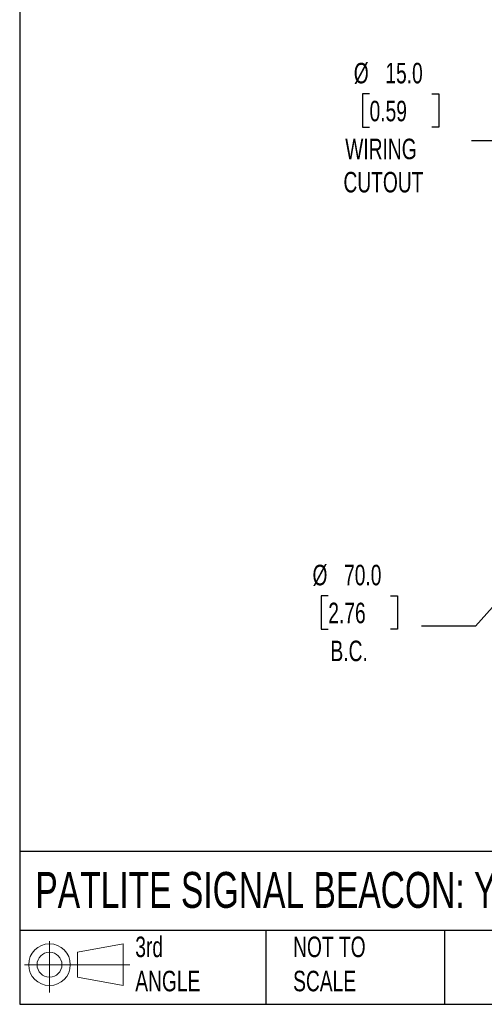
# Model space of a CAD drawing. Header units: millimetres. Extents: x 19 to 819, y 19 to 629.
# Tile 1 of 17: x 19 to 163, y 19 to 324. Entities that reach past the tile are written whole.
import ezdxf

# ---------------------------------------------------------------- set-up
doc = ezdxf.new("R2010")
doc.units = ezdxf.units.MM
doc.header["$LTSCALE"] = 3
doc.linetypes.add('SLD-Solid', pattern=[0])
doc.layers.add('DIMENSIONS', color=140, linetype='SLD-Solid', lineweight=25)
doc.layers.add('TEXT', color=140, linetype='SLD-Solid', lineweight=25)
doc.layers.add('SLD-DEFPOINTS', color=7, linetype='Continuous')
doc.styles.add('SLDTEXTSTYLE0', font='TXT', dxfattribs={"width": 0.7})
doc.dimstyles.new('SLDDIMSTYLE4', dxfattribs={"dimtxt": 6.474023, "dimasz": 9.906, "dimexe": 0, "dimexo": 0.0625, "dimgap": 1.618506, "dimtad": 0, "dimtih": 1, "dimtoh": 1, "dimrnd": 1e-09, "dimzin": 4, "dimdsep": 46, "dimtxsty": 'SLDTEXTSTYLE0', "dimsah": 1, "dimcen": 0, "dimadec": 0, "dimazin": 1, "dimtfac": 1, "dimtofl": 0, "dimtmove": 0, "dimatfit": 3, "dimfxl": 0, "dimfrac": 2, "dimtolj": 1, "dimtzin": 12, "dimarcsym": 0})

# ---------------------------------------------------------------- blocks, each defined once
blk = doc.blocks.new('Block11')
at = {"color": 7, "linetype": 'SLD-Solid', "lineweight": 18}
for p, q in [((7.77, 15.93), (7.77, 0)), ((16.44, 12.5), (30.53, 15.1)), ((16.44, 4.79), (16.44, 12.5)), ((30.53, 15.1), (30.53, 2.19)), ((0, 8.65), (32.62, 8.65)), ((16.44, 4.79), (30.53, 2.19))]:
    blk.add_line(p, q, dxfattribs=at)
for radius in [6.45, 3.86]:
    blk.add_circle((7.77, 8.65), radius, dxfattribs=at)
blk = doc.blocks.new('Block12')
at = {"layer": 'SLD-DEFPOINTS'}
blk.add_blockref('Block11', (0, 0), dxfattribs=at)
blk = doc.blocks.new('_D_6')
at = {"layer": 'DIMENSIONS'}
for p, q in [((199.21, 179.94), (160.17, 136.07)), ((114.62, 145.48), (112.44, 145.48)), ((112.44, 145.48), (112.44, 135.19)), ((133.85, 145.48), (136.03, 145.48)), ((136.03, 145.48), (136.03, 135.19)), ((112.44, 135.19), (114.62, 135.19)), ((136.03, 135.19), (133.85, 135.19)), ((160.17, 136.07), (143.5, 136.07))]:
    blk.add_line(p, q, dxfattribs=at)
blk.add_solid([(199.21, 179.94), (191.49, 173.56), (193.76, 171.53)], dxfattribs=at)
at = {"layer": 'DIMENSIONS', "char_height": 6.35, "attachment_point": 1, "style": 'SLDTEXTSTYLE0'}
for s, insert in [('%%c', (109.73, 155.11)), ('70.0', (119.5, 155.11)), ('2.76', (114.62, 143.37)), ('B.C.', (115.29, 131.63))]:
    blk.add_mtext(s, dxfattribs=dict(at, insert=insert))
blk = doc.blocks.new('_D_7')
at = {"layer": 'DIMENSIONS'}
for p, q in [((127.4, 300.86), (125.23, 300.86)), ((125.23, 300.86), (125.23, 290.57)), ((146.64, 300.86), (148.81, 300.86)), ((148.81, 300.86), (148.81, 290.57)), ((125.23, 290.57), (127.4, 290.57)), ((148.81, 290.57), (146.64, 290.57)), ((176.16, 286.31), (158.94, 286.31)), ((218.73, 212.58), (176.16, 286.31))]:
    blk.add_line(p, q, dxfattribs=at)
blk.add_solid([(218.73, 212.58), (215.1, 221.92), (212.46, 220.4)], dxfattribs=at)
at = {"layer": 'DIMENSIONS', "char_height": 6.35, "attachment_point": 1, "style": 'SLDTEXTSTYLE0'}
for s, insert in [('%%c', (122.51, 310.49)), ('15.0', (132.29, 310.49)), ('0.59', (127.4, 298.75)), ('WIRING', (119.86, 287.01)), ('CUTOUT', (119.31, 276.73))]:
    blk.add_mtext(s, dxfattribs=dict(at, insert=insert))

msp = doc.modelspace()

# ---------------------------------------------------------------- linework, layer by layer
at = {"layer": 'TEXT'}
for p, q in [((19.05, 628.65), (19.05, 19.05)), ((819.15, 66.378323), (19.05, 66.378323)), ((819.15, 41.91), (19.05, 41.91)), ((95.25, 41.91), (95.25, 19.05)), ((150.634884, 41.91), (150.634884, 19.05)), ((19.05, 19.05), (819.15, 19.05))]:
    msp.add_line(p, q, dxfattribs=at)

# ---------------------------------------------------------------- block references
at = {"layer": 'SLD-DEFPOINTS'}
msp.add_blockref('Block12', (20.513816, 22.661566), dxfattribs=at)

# ---------------------------------------------------------------- texts
at = {"layer": 'TEXT', "attachment_point": 1, "style": 'SLDTEXTSTYLE0'}
for s, insert, char_height in [('PATLITE SIGNAL BEACON: YELLOW', (23.897203, 60.019161), 11.1125), ('3rd^JANGLE', (54.846407, 40.013007), 6.35), ('NOT TO^JSCALE', (103.725485, 40.013008), 6.35)]:
    msp.add_mtext(s, dxfattribs=dict(at, insert=insert, char_height=char_height))

# ---------------------------------------------------------------- dimensions: what is measured, and where the dimension line sits
at = {"layer": 'DIMENSIONS'}
for p1, p2, text, picture, middle in [((226.228193, 199.593447), (218.728193, 212.583828), '<>\\PWIRING\\PCUTOUT', '_D_7', (137.021079, 289.656539)), ((245.745682, 232.234841), (199.210705, 179.942433), '<>\\PB.C.', '_D_6', (124.235173, 139.42032))]:
    dim = msp.add_diameter_dim_2p(p1=p1, p2=p2, text=text, dimstyle='SLDDIMSTYLE4', dxfattribs=at)
    dim.commit()
    dim.dimension.update_dxf_attribs({"geometry": picture, "text_midpoint": middle, "dimtype": 163})

doc.saveas('drawing.dxf')
